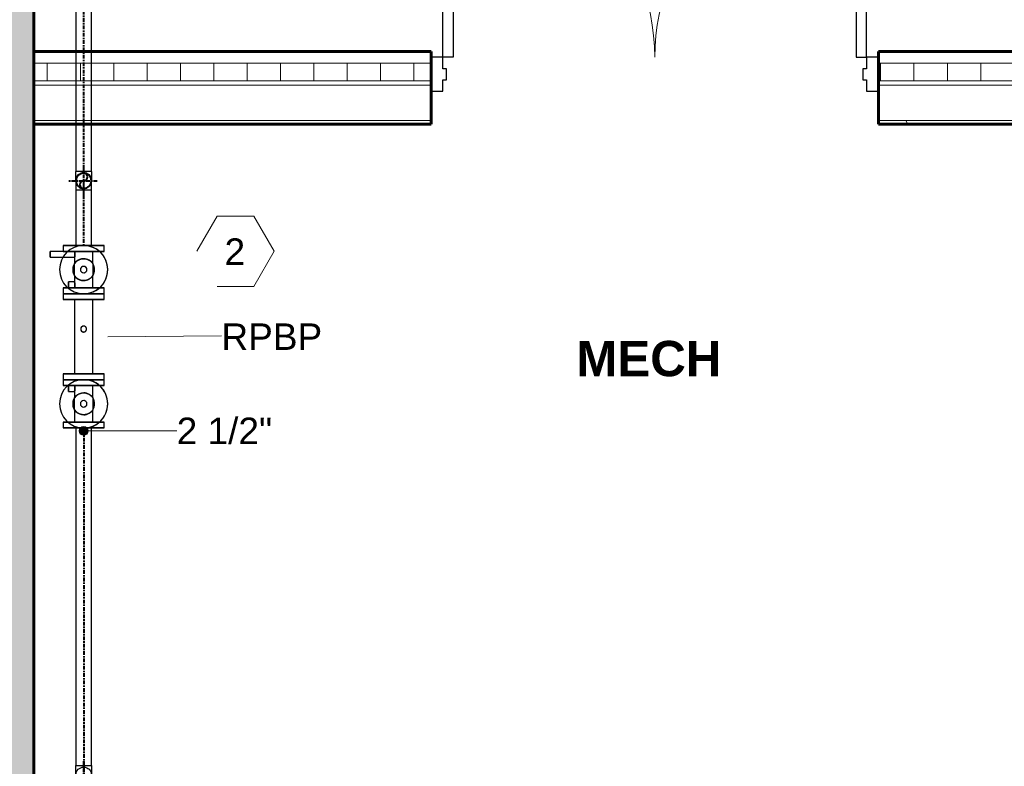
# Model space of a CAD drawing. Header units: inches. Extents: x 102 to 2483, y -110 to 488.
# Tile 17 of 30: x 1338 to 1506, y 173 to 300. Entities that reach past the tile are written whole.
import ezdxf

# ---------------------------------------------------------------- set-up
doc = ezdxf.new("R2010")
doc.units = ezdxf.units.IN
doc.header["$MEASUREMENT"] = 0
doc.linetypes.add('Center', pattern=[1.25, 0.25, -0.1875, 0.625, -0.1875])
for name, color, linetype, lineweight in [('A-ANNO-NOTE', 131, 'Continuous', 9), ('A-AREA-IDEN', 2, 'Continuous', 9), ('A-DOOR', 31, 'Continuous', 18), ('A-DOOR-FRAM', 31, 'Continuous', 30), ('A-WALL', 113, 'Continuous', 18), ('A-WALL-PATT', 111, 'Continuous', 60), ('L-SITE-WALL', 31, 'Continuous', 18), ('P-PIPE', 3, 'Continuous', 30), ('P-PIPE-CNTR', 3, 'Center', 40), ('P-PIPE-IDEN', 2, 'Continuous', 9)]:
    doc.layers.add(name, color=color, linetype=linetype, lineweight=lineweight)
doc.styles.add('Arial_2', font='arial.ttf', dxfattribs={"height": 4.5})
doc.styles.add('Arial_B', font='arialbd.ttf', dxfattribs={"height": 6})

# ---------------------------------------------------------------- blocks, each defined once
blk = doc.blocks.new('Door-Exterior-Double - 72_ x 84_-481738-Domestic Water Floor Plan')
at = {"layer": 'A-DOOR', "color": 50, "lineweight": 30}
for p, q in [((-36, 5.4375), (-36, 41.4375)), ((-36, 41.4375), (-34.25, 41.4375)), ((-34.25, 41.4375), (-34.25, 5.4375)), ((36, 41.4375), (34.25, 41.4375)), ((34.25, 41.4375), (34.25, 5.4375)), ((36, 5.4375), (36, 41.4375)), ((-34.25, 5.4375), (-36, 5.4375)), ((34.25, 5.4375), (36, 5.4375))]:
    blk.add_line(p, q, dxfattribs=at)
at = {"layer": 'A-DOOR', "color": 7, "lineweight": 9}
for centre, start, end in [((-36, 5.4375), 0, 90), ((36, 5.4375), 90, 180)]:
    blk.add_arc(centre, 36, start, end, dxfattribs=at)
at = {"layer": 'A-DOOR-FRAM', "color": 50}
for p, q in [((-36, 5.4375), (-38, 5.4375)), ((-38, 5.4375), (-38, -0.3125)), ((-36, 3.5), (-36, 5.4375)), ((36, 5.4375), (36, 3.5)), ((38, 5.4375), (36, 5.4375)), ((38, -0.3125), (38, 5.4375)), ((-35.375, 3.5), (-36, 3.5)), ((-35.375, 1.625), (-35.375, 3.5)), ((36, 3.5), (35.375, 3.5)), ((35.375, 3.5), (35.375, 1.625)), ((-36, -0.3125), (-36, 1.625)), ((-36, 1.625), (-35.375, 1.625)), ((35.375, 1.625), (36, 1.625)), ((36, 1.625), (36, -0.3125)), ((-38, -0.3125), (-36, -0.3125)), ((36, -0.3125), (38, -0.3125))]:
    blk.add_line(p, q, dxfattribs=at)
blk = doc.blocks.new('ANG M_I Facility_HOST_REVISED_07082024_rvt-1-Domestic Water Floor Plan')
at = {"layer": 'A-WALL-PATT', "lineweight": 9}
h = blk.add_hatch(dxfattribs=at)
h.set_pattern_fill('FP_1', style=0, pattern_type=2)
h.set_pattern_definition([(50, (0, 0), (13.77135, -1.20496), [1.44, -15.84]), (355, (0, 0), (-2.66442, 14.44218), [1.152, -12.672]), (100.451, (1.148, -0.1), (11.10708, 13.23737), [1.224, -13.462]), (46.184, (0, 3.84), (20.4913, -3.17785), [2.16, -23.76]), (96.636, (1.708, 3.575), (17.9459, 18.70315), [1.836, -20.193]), (351.184, (0, 3.84), (17.9454, 18.7026), [1.728, -19.008]), (21, (1.92, 2.88), (11.46052, -7.73037), [1.44, -15.84]), (326, (1.92, 2.88), (4.67135, 13.92315), [1.152, -12.672]), (71.451, (2.875, 2.236), (16.13207, 6.19284), [1.224, -13.462]), (37.5, (0, 0), (0.233123, 6.39175), [0.634, -11.885, 0.634, -12.23, -12.72]), (37.5, (0, 0), (0.233123, 6.39175), [-25.382, 0.634, -12.086]), (7.5, (0, 0), (5.05073, 7.57304), [0.634, -6.701, 0.634, -11.597, -4.848]), (7.5, (0, 0), (5.05073, 7.57304), [-19.565, 0.634, -4.214]), (327.5, (-4.282, 0), (10.24958, -0.43289), [0.634, -4.166, 0.634, -14.342, -19.872]), (327.5, (-4.282, 0), (10.24958, -0.43289), [-19.776, 0.634, -19.238]), (317.5, (-6.202, 0), (11.19739, 1.92214), [0.634, -5.606, 0.634, -9.312, -14.112]), (317.5, (-6.202, 0), (11.19739, 1.92214), [-16.186, 0.634, -13.478])])
h.paths.add_polyline_path([(-163.06, -11.66), (-183.06, -11.66), (-183.06, 468.34), (-163.06, 468.34)])
h = blk.add_hatch(dxfattribs=at)
h.set_pattern_fill('FP_3', style=0, pattern_type=2)
h.set_pattern_definition([(0, (0, 0), (0, 5.666), []), (90, (0, 0), (-5.666, 3e-16), [])])
h.paths.add_polyline_path([(144.94, 289.34), (-19.56, 289.34), (-19.56, 292.34), (144.94, 292.34)])
h.paths.add_polyline_path([(-95.56, 289.34), (-163.06, 289.34), (-163.06, 292.34), (-95.56, 292.34)])
h = blk.add_hatch(dxfattribs=at)
h.set_pattern_fill('FP_2', style=0, pattern_type=2)
h.set_pattern_definition([(0, (0, 0), (15.36, 3.84), [0.634, -10.886, 0.634, -10.886, -61.44]), (0, (0, 0), (15.36, 3.84), [-23.04, 0.634, -22.406, 0.634, -10.886, -26.88]), (0, (0, 0), (15.36, 3.84), [-57.6, 0.634, -7.046, 0.634, -18.566]), (120, (5.76, 1.92), (-11.005538, 11.38215), [0.634, -10.886, 0.634, -10.886, -61.44]), (120, (5.76, 1.92), (-11.005538, 11.38215), [-23.04, 0.634, -22.406, 0.634, -10.886, -26.88]), (120, (5.76, 1.92), (-11.005538, 11.38215), [-57.6, 0.634, -7.046, 0.634, -18.566]), (240, (7.68, 9.6), (-4.354462, -15.22215), [0.634, -10.886, 0.634, -10.886, -61.44]), (240, (7.68, 9.6), (-4.354462, -15.22215), [-23.04, 0.634, -22.406, 0.634, -10.886, -26.88]), (240, (7.68, 9.6), (-4.354462, -15.22215), [-57.6, 0.634, -7.046, 0.634, -18.566])])
h.paths.add_polyline_path([(48.56, 282.59), (48.56, 281.96), (47.94, 281.96), (-19.56, 281.96), (-19.56, 282.59)])
h.paths.add_polyline_path([(-163.06, 281.96), (-163.06, 282.59), (-95.56, 282.59), (-95.56, 281.96)])
h.paths.add_polyline_path([(54.56, 282.59), (144.94, 282.59), (144.94, 281.96), (55.19, 281.96), (54.56, 281.96)])
at = {"layer": 'A-WALL', "color": 250, "lineweight": 60}
for p, q in [((-95.56, 294.34), (-163.06, 294.34)), ((-163.06, 294.34), (-163.06, 281.96)), ((-95.56, 281.96), (-95.56, 294.34)), ((144.94, 294.34), (-19.56, 294.34)), ((-19.56, 294.34), (-19.56, 281.96)), ((-163.06, 281.96), (-95.56, 281.96)), ((-19.56, 281.96), (47.94, 281.96))]:
    blk.add_line(p, q, dxfattribs=at)
at = {"layer": 'A-WALL', "color": 10}
for p, q in [((-163.06, 294.34), (-163.06, 294.34)), ((-95.56, 294.34), (-95.56, 294.34)), ((-19.56, 294.34), (-19.56, 294.34)), ((-95.56, 292.34), (-163.06, 292.34)), ((144.94, 292.34), (-19.56, 292.34)), ((-95.56, 289.34), (-163.06, 289.34)), ((-95.56, 288.59), (-163.06, 288.59)), ((144.94, 289.34), (-19.56, 289.34)), ((144.94, 288.59), (-19.56, 288.59)), ((-95.56, 282.59), (-163.06, 282.59)), ((-163.06, 281.96), (-163.06, 281.96)), ((-95.56, 281.96), (-95.56, 281.96)), ((48.56, 282.59), (-19.56, 282.59)), ((-19.56, 281.96), (-19.56, 281.96))]:
    blk.add_line(p, q, dxfattribs=at)
at = {"layer": 'L-SITE-WALL', "color": 250, "lineweight": 60}
blk.add_line((-163.06, -11.66), (-163.06, 468.34), dxfattribs=at)
at = {"layer": 'A-DOOR', "color": 10, "lineweight": 18}
blk.add_blockref('Door-Exterior-Double - 72_ x 84_-481738-Domestic Water Floor Plan', (-57.56, 287.9), dxfattribs=at)
blk = doc.blocks.new('Double Check Valve - 2_5-10 Inch - 2 1_2_-2981495-Domestic Water Floor Plan')
at = {"layer": 'P-PIPE', "color": 170}
for p, q in [((-14.5, 3.5), (-15.5, 3.5)), ((-15.5, -3.5), (-15.5, 3.5)), ((-15.5, 3.5), (-15.5, -3.5)), ((-14.5, -3.5), (-14.5, 3.5)), ((-14.5, 3.5), (-14.5, -3.5)), ((-7.3, 3.5), (-8.3, 3.5)), ((-8.3, -3.5), (-8.3, 3.5)), ((-8.3, 3.5), (-8.3, -3.5)), ((-7.3, -3.5), (-7.3, 3.5)), ((-7.3, 3.5), (-7.3, -3.5)), ((-6.3, 3.5), (-7.3, 3.5)), ((-7.3, -3.5), (-7.3, 3.5)), ((-7.3, 3.5), (-7.3, -3.5)), ((-6.3, -3.5), (-6.3, 3.5)), ((-6.3, 3.5), (-6.3, -3.5)), ((7.3, 3.5), (6.3, 3.5)), ((6.3, -3.5), (6.3, 3.5)), ((6.3, 3.5), (6.3, -3.5)), ((8.3, 3.5), (7.3, 3.5)), ((7.3, -3.5), (7.3, 3.5)), ((7.3, 3.5), (7.3, -3.5)), ((7.3, -3.5), (7.3, 3.5)), ((7.3, 3.5), (7.3, -3.5)), ((8.3, -3.5), (8.3, 3.5)), ((8.3, 3.5), (8.3, -3.5)), ((15.5, 3.5), (14.5, 3.5)), ((14.5, -3.5), (14.5, 3.5)), ((14.5, 3.5), (14.5, -3.5)), ((15.5, -3.5), (15.5, 3.5)), ((15.5, 3.5), (15.5, -3.5)), ((-12.41, 1.56), (-14.5, 1.56)), ((-14.5, -1.56), (-14.5, 1.56)), ((-14.5, 1.56), (-14.5, -1.56)), ((-12.41, 1.56), (-10.39, 1.56)), ((-8.3, 1.56), (-10.39, 1.56)), ((-8.3, 1.56), (-8.3, -1.56)), ((-8.3, -1.56), (-8.3, 1.56)), ((6.3, 1.56), (-6.3, 1.56)), ((-6.3, -1.56), (-6.3, 1.56)), ((-6.3, 1.56), (-6.3, -1.56)), ((6.3, -1.56), (6.3, 1.56)), ((6.3, 1.56), (6.3, -1.56)), ((10.39, 1.56), (8.3, 1.56)), ((8.3, -1.56), (8.3, 1.56)), ((8.3, 1.56), (8.3, -1.56)), ((10.39, 1.56), (12.41, 1.56)), ((14.5, 1.56), (12.41, 1.56)), ((14.5, 1.56), (14.5, -1.56)), ((14.5, -1.56), (14.5, 1.56)), ((-14.5, -1.56), (-14.5, -5.69)), ((-13.5, -1.56), (-12.41, -1.56)), ((-13.5, -5.69), (-13.5, -1.56)), ((-10.39, -1.56), (-12.41, -1.56)), ((-10.39, -1.56), (-9.3, -1.56)), ((-9.3, -1.56), (-9.3, -2.56)), ((-8.3, -2.56), (-8.3, -1.56)), ((-6.3, -1.56), (6.3, -1.56)), ((8.3, -1.56), (8.3, -2.56)), ((9.3, -1.56), (10.39, -1.56)), ((9.3, -2.56), (9.3, -1.56)), ((12.41, -1.56), (10.39, -1.56)), ((12.41, -1.56), (14.5, -1.56)), ((-9.3, -2.56), (-8.3, -2.56)), ((-8.3, -2.56), (-9.3, -2.56)), ((8.3, -2.56), (9.3, -2.56)), ((9.3, -2.56), (8.3, -2.56)), ((-15.5, -3.5), (-14.5, -3.5)), ((-8.3, -3.5), (-7.3, -3.5)), ((-7.3, -3.5), (-6.3, -3.5)), ((6.3, -3.5), (7.3, -3.5)), ((7.3, -3.5), (8.3, -3.5)), ((14.5, -3.5), (15.5, -3.5)), ((-14.5, -5.69), (-13.5, -5.69)), ((-13.5, -5.69), (-14.5, -5.69))]:
    blk.add_line(p, q, dxfattribs=at)
for centre, radius, start, end in [((-11.4, 0), 4.1, 360, 180), ((-11.4, 0), 4.1, 0, 180), ((11.4, 0), 4.1, 360, 180), ((11.4, 0), 4.1, 0, 180), ((-11.4, 0), 1.86, 360, 180), ((-11.4, 0), 1.86, 57.1458, 122.8542), ((11.4, 0), 1.86, 360, 180), ((11.4, 0), 1.86, 57.1458, 122.8542), ((-11.4, 0), 0.558, 0, 180), ((-11.4, 0), 0.558, 360, 180), ((-1.3, 0), 0.5, 360, 180), ((-1.3, 0), 0.5, 180, 360), ((11.4, 0), 0.558, 0, 180), ((11.4, 0), 0.558, 360, 180), ((-11.4, 0), 4.1, 180, 360), ((-11.4, 0), 4.1, 180, 360), ((-11.4, 0), 1.86, 180, 360), ((-11.4, 0), 1.86, 237.1458, 302.8542), ((-11.4, 0), 0.558, 180, 360), ((-11.4, 0), 0.558, 180, 360), ((11.4, 0), 4.1, 180, 360), ((11.4, 0), 4.1, 180, 360), ((11.4, 0), 1.86, 180, 360), ((11.4, 0), 1.86, 237.1458, 302.8542), ((11.4, 0), 0.558, 180, 360), ((11.4, 0), 0.558, 180, 360)]:
    blk.add_arc(centre, radius, start, end, dxfattribs=at)
for points, knots in [([(-13.26, 0), (-13.26, 0.06), (-13.25, 0.19), (-13.23, 0.37), (-13.19, 0.52), (-13.15, 0.63), (-13.12, 0.71), (-13.09, 0.78), (-13.05, 0.86), (-13.01, 0.93), (-12.97, 1), (-12.93, 1.06), (-12.89, 1.12), (-12.85, 1.16), (-12.82, 1.2), (-12.79, 1.23), (-12.76, 1.26), (-12.72, 1.31), (-12.67, 1.35), (-12.64, 1.39), (-12.62, 1.4), (-12.61, 1.41), (-12.59, 1.43), (-12.54, 1.47), (-12.5, 1.5), (-12.48, 1.52), (-12.46, 1.53), (-12.44, 1.54), (-12.42, 1.56), (-12.41, 1.56), (-12.41, 1.56)], [0, 0, 0, 0, 0.071429, 0.142857, 0.214286, 0.25, 0.285714, 0.321429, 0.357143, 0.392857, 0.428571, 0.464286, 0.5, 0.535714, 0.553571, 0.571429, 0.598214, 0.625, 0.678571, 0.705357, 0.712054, 0.71875, 0.732143, 0.785714, 0.839286, 0.852679, 0.866071, 0.892857, 0.946429, 1, 1, 1, 1]), ([(-10.39, 1.56), (-10.39, 1.56), (-10.38, 1.56), (-10.35, 1.54), (-10.34, 1.53), (-10.33, 1.52), (-10.31, 1.51), (-10.29, 1.49), (-10.26, 1.47), (-10.23, 1.44), (-10.2, 1.42), (-10.18, 1.4), (-10.16, 1.38), (-10.13, 1.36), (-10.09, 1.32), (-10.05, 1.28), (-10.02, 1.25), (-10, 1.23), (-9.98, 1.2), (-9.95, 1.16), (-9.91, 1.12), (-9.87, 1.06), (-9.83, 1), (-9.79, 0.93), (-9.75, 0.86), (-9.71, 0.78), (-9.68, 0.71), (-9.65, 0.63), (-9.61, 0.52), (-9.57, 0.37), (-9.55, 0.19), (-9.54, 0.06), (-9.54, 0)], [0, 0, 0, 0, 0.071429, 0.107143, 0.125, 0.142857, 0.160714, 0.178571, 0.214286, 0.25, 0.267857, 0.285714, 0.303571, 0.321429, 0.357143, 0.392857, 0.410714, 0.428571, 0.446429, 0.464286, 0.5, 0.535714, 0.571429, 0.607143, 0.642857, 0.678571, 0.714286, 0.75, 0.785714, 0.857143, 0.928571, 1, 1, 1, 1]), ([(-0.8, 0), (-0.8, 0.03), (-0.81, 0.09), (-0.82, 0.16), (-0.85, 0.21), (-0.87, 0.25), (-0.89, 0.29), (-0.92, 0.32), (-0.95, 0.35), (-0.98, 0.38), (-1.01, 0.41), (-1.05, 0.43), (-1.09, 0.45), (-1.13, 0.47), (-1.17, 0.48), (-1.23, 0.5), (-1.3, 0.5), (-1.39, 0.49), (-1.46, 0.48), (-1.51, 0.45), (-1.54, 0.44), (-1.57, 0.42), (-1.59, 0.41), (-1.62, 0.38), (-1.65, 0.35), (-1.68, 0.32), (-1.71, 0.29), (-1.73, 0.25), (-1.75, 0.21), (-1.78, 0.16), (-1.79, 0.09), (-1.8, 0.03), (-1.8, 0)], [0, 0, 0, 0, 0.055556, 0.111111, 0.138889, 0.166667, 0.194444, 0.222222, 0.25, 0.277778, 0.305556, 0.333333, 0.361111, 0.388889, 0.416667, 0.444444, 0.5, 0.555556, 0.611111, 0.638889, 0.666667, 0.680556, 0.694444, 0.722222, 0.75, 0.777778, 0.805556, 0.833333, 0.861111, 0.888889, 0.944444, 1, 1, 1, 1]), ([(-1.8, 0), (-1.8, -0.03), (-1.79, -0.09), (-1.78, -0.16), (-1.75, -0.21), (-1.73, -0.25), (-1.71, -0.29), (-1.68, -0.32), (-1.65, -0.35), (-1.62, -0.38), (-1.59, -0.41), (-1.55, -0.43), (-1.51, -0.45), (-1.47, -0.47), (-1.43, -0.48), (-1.37, -0.5), (-1.3, -0.5), (-1.21, -0.49), (-1.14, -0.48), (-1.09, -0.45), (-1.06, -0.44), (-1.03, -0.42), (-1.01, -0.41), (-0.98, -0.38), (-0.95, -0.35), (-0.92, -0.32), (-0.89, -0.29), (-0.87, -0.25), (-0.85, -0.21), (-0.82, -0.16), (-0.81, -0.09), (-0.8, -0.03), (-0.8, 0)], [0, 0, 0, 0, 0.055556, 0.111111, 0.138889, 0.166667, 0.194444, 0.222222, 0.25, 0.277778, 0.305556, 0.333333, 0.361111, 0.388889, 0.416667, 0.444444, 0.5, 0.555556, 0.611111, 0.638889, 0.666667, 0.680556, 0.694444, 0.722222, 0.75, 0.777778, 0.805556, 0.833333, 0.861111, 0.888889, 0.944444, 1, 1, 1, 1]), ([(9.54, 0), (9.54, 0.06), (9.55, 0.19), (9.57, 0.37), (9.61, 0.52), (9.65, 0.63), (9.68, 0.71), (9.71, 0.78), (9.75, 0.86), (9.79, 0.93), (9.83, 1), (9.87, 1.06), (9.91, 1.12), (9.95, 1.16), (9.98, 1.2), (10.01, 1.23), (10.04, 1.26), (10.08, 1.31), (10.13, 1.35), (10.16, 1.39), (10.18, 1.4), (10.19, 1.41), (10.21, 1.43), (10.26, 1.47), (10.3, 1.5), (10.32, 1.52), (10.34, 1.53), (10.36, 1.54), (10.38, 1.56), (10.39, 1.56), (10.39, 1.56)], [0, 0, 0, 0, 0.071429, 0.142857, 0.214286, 0.25, 0.285714, 0.321429, 0.357143, 0.392857, 0.428571, 0.464286, 0.5, 0.535714, 0.553571, 0.571429, 0.598214, 0.625, 0.678571, 0.705357, 0.712054, 0.71875, 0.732143, 0.785714, 0.839286, 0.852679, 0.866071, 0.892857, 0.946429, 1, 1, 1, 1]), ([(12.41, 1.56), (12.41, 1.56), (12.42, 1.56), (12.45, 1.54), (12.46, 1.53), (12.47, 1.52), (12.49, 1.51), (12.51, 1.49), (12.54, 1.47), (12.57, 1.44), (12.6, 1.42), (12.62, 1.4), (12.64, 1.38), (12.67, 1.36), (12.71, 1.32), (12.75, 1.28), (12.78, 1.25), (12.8, 1.23), (12.82, 1.2), (12.85, 1.16), (12.89, 1.12), (12.93, 1.06), (12.97, 1), (13.01, 0.93), (13.05, 0.86), (13.09, 0.78), (13.12, 0.71), (13.15, 0.63), (13.19, 0.52), (13.23, 0.37), (13.25, 0.19), (13.26, 0.06), (13.26, 0)], [0, 0, 0, 0, 0.071429, 0.107143, 0.125, 0.142857, 0.160714, 0.178571, 0.214286, 0.25, 0.267857, 0.285714, 0.303571, 0.321429, 0.357143, 0.392857, 0.410714, 0.428571, 0.446429, 0.464286, 0.5, 0.535714, 0.571429, 0.607143, 0.642857, 0.678571, 0.714286, 0.75, 0.785714, 0.857143, 0.928571, 1, 1, 1, 1]), ([(-13.5, -1.56), (-13.5, -1.56), (-13.51, -1.56), (-13.53, -1.55), (-13.57, -1.54), (-13.62, -1.53), (-13.68, -1.51), (-13.75, -1.5), (-13.83, -1.49), (-13.92, -1.48), (-14, -1.48), (-14.08, -1.48), (-14.15, -1.49), (-14.23, -1.5), (-14.32, -1.51), (-14.4, -1.53), (-14.48, -1.55), (-14.5, -1.56), (-14.5, -1.56)], [0, 0, 0, 0, 0.055556, 0.111111, 0.166667, 0.222222, 0.277778, 0.333333, 0.388889, 0.444444, 0.513889, 0.548611, 0.583333, 0.652778, 0.722222, 0.791667, 0.861111, 1, 1, 1, 1]), ([(-14.5, -1.56), (-14.5, -1.56), (-14.48, -1.56), (-14.41, -1.53), (-14.32, -1.51), (-14.25, -1.5), (-14.17, -1.49), (-14.08, -1.48), (-14, -1.48), (-13.92, -1.48), (-13.85, -1.49), (-13.77, -1.5), (-13.68, -1.51), (-13.6, -1.53), (-13.52, -1.55), (-13.5, -1.56), (-13.5, -1.56)], [0, 0, 0, 0, 0.111111, 0.222222, 0.277778, 0.333333, 0.388889, 0.444444, 0.513889, 0.548611, 0.583333, 0.652778, 0.722222, 0.791667, 0.861111, 1, 1, 1, 1]), ([(-12.41, -1.56), (-12.41, -1.56), (-12.42, -1.56), (-12.45, -1.54), (-12.46, -1.53), (-12.47, -1.52), (-12.49, -1.51), (-12.51, -1.49), (-12.54, -1.47), (-12.57, -1.44), (-12.6, -1.42), (-12.62, -1.4), (-12.64, -1.38), (-12.67, -1.36), (-12.71, -1.32), (-12.75, -1.28), (-12.78, -1.25), (-12.8, -1.23), (-12.82, -1.2), (-12.85, -1.16), (-12.89, -1.12), (-12.93, -1.06), (-12.97, -1), (-13.01, -0.93), (-13.05, -0.86), (-13.09, -0.78), (-13.12, -0.71), (-13.15, -0.63), (-13.19, -0.52), (-13.23, -0.37), (-13.25, -0.19), (-13.26, -0.06), (-13.26, 0)], [0, 0, 0, 0, 0.071429, 0.107143, 0.125, 0.142857, 0.160714, 0.178571, 0.214286, 0.25, 0.267857, 0.285714, 0.303571, 0.321429, 0.357143, 0.392857, 0.410714, 0.428571, 0.446429, 0.464286, 0.5, 0.535714, 0.571429, 0.607143, 0.642857, 0.678571, 0.714286, 0.75, 0.785714, 0.857143, 0.928571, 1, 1, 1, 1]), ([(-9.54, 0), (-9.54, -0.06), (-9.55, -0.19), (-9.57, -0.37), (-9.61, -0.52), (-9.65, -0.63), (-9.68, -0.71), (-9.71, -0.78), (-9.75, -0.86), (-9.79, -0.93), (-9.83, -1), (-9.87, -1.06), (-9.91, -1.12), (-9.95, -1.16), (-9.98, -1.2), (-10.01, -1.23), (-10.04, -1.26), (-10.08, -1.31), (-10.13, -1.35), (-10.16, -1.39), (-10.18, -1.4), (-10.19, -1.41), (-10.21, -1.43), (-10.26, -1.47), (-10.3, -1.5), (-10.32, -1.52), (-10.34, -1.53), (-10.36, -1.54), (-10.38, -1.56), (-10.39, -1.56), (-10.39, -1.56)], [0, 0, 0, 0, 0.071429, 0.142857, 0.214286, 0.25, 0.285714, 0.321429, 0.357143, 0.392857, 0.428571, 0.464286, 0.5, 0.535714, 0.553571, 0.571429, 0.598214, 0.625, 0.678571, 0.705357, 0.712054, 0.71875, 0.732143, 0.785714, 0.839286, 0.852679, 0.866071, 0.892857, 0.946429, 1, 1, 1, 1]), ([(-8.3, -1.56), (-8.3, -1.56), (-8.32, -1.56), (-8.39, -1.53), (-8.48, -1.51), (-8.55, -1.5), (-8.63, -1.49), (-8.72, -1.48), (-8.8, -1.48), (-8.88, -1.48), (-8.95, -1.49), (-9.03, -1.5), (-9.12, -1.51), (-9.2, -1.53), (-9.28, -1.55), (-9.3, -1.56), (-9.3, -1.56)], [0, 0, 0, 0, 0.111111, 0.222222, 0.277778, 0.333333, 0.388889, 0.444444, 0.513889, 0.548611, 0.583333, 0.652778, 0.722222, 0.791667, 0.861111, 1, 1, 1, 1]), ([(-9.3, -1.56), (-9.3, -1.56), (-9.29, -1.56), (-9.27, -1.55), (-9.23, -1.54), (-9.18, -1.53), (-9.12, -1.51), (-9.05, -1.5), (-8.97, -1.49), (-8.88, -1.48), (-8.8, -1.48), (-8.72, -1.48), (-8.65, -1.49), (-8.57, -1.5), (-8.48, -1.51), (-8.4, -1.53), (-8.32, -1.55), (-8.3, -1.56), (-8.3, -1.56)], [0, 0, 0, 0, 0.055556, 0.111111, 0.166667, 0.222222, 0.277778, 0.333333, 0.388889, 0.444444, 0.513889, 0.548611, 0.583333, 0.652778, 0.722222, 0.791667, 0.861111, 1, 1, 1, 1]), ([(9.3, -1.56), (9.3, -1.56), (9.29, -1.56), (9.27, -1.55), (9.23, -1.54), (9.18, -1.53), (9.12, -1.51), (9.05, -1.5), (8.97, -1.49), (8.88, -1.48), (8.8, -1.48), (8.72, -1.48), (8.65, -1.49), (8.57, -1.5), (8.48, -1.51), (8.4, -1.53), (8.32, -1.55), (8.3, -1.56), (8.3, -1.56)], [0, 0, 0, 0, 0.055556, 0.111111, 0.166667, 0.222222, 0.277778, 0.333333, 0.388889, 0.444444, 0.513889, 0.548611, 0.583333, 0.652778, 0.722222, 0.791667, 0.861111, 1, 1, 1, 1]), ([(8.3, -1.56), (8.3, -1.56), (8.32, -1.56), (8.39, -1.53), (8.48, -1.51), (8.55, -1.5), (8.63, -1.49), (8.72, -1.48), (8.8, -1.48), (8.88, -1.48), (8.95, -1.49), (9.03, -1.5), (9.12, -1.51), (9.2, -1.53), (9.28, -1.55), (9.3, -1.56), (9.3, -1.56)], [0, 0, 0, 0, 0.111111, 0.222222, 0.277778, 0.333333, 0.388889, 0.444444, 0.513889, 0.548611, 0.583333, 0.652778, 0.722222, 0.791667, 0.861111, 1, 1, 1, 1]), ([(10.39, -1.56), (10.39, -1.56), (10.38, -1.56), (10.35, -1.54), (10.34, -1.53), (10.33, -1.52), (10.31, -1.51), (10.29, -1.49), (10.26, -1.47), (10.23, -1.44), (10.2, -1.42), (10.18, -1.4), (10.16, -1.38), (10.13, -1.36), (10.09, -1.32), (10.05, -1.28), (10.02, -1.25), (10, -1.23), (9.98, -1.2), (9.95, -1.16), (9.91, -1.12), (9.87, -1.06), (9.83, -1), (9.79, -0.93), (9.75, -0.86), (9.71, -0.78), (9.68, -0.71), (9.65, -0.63), (9.61, -0.52), (9.57, -0.37), (9.55, -0.19), (9.54, -0.06), (9.54, 0)], [0, 0, 0, 0, 0.071429, 0.107143, 0.125, 0.142857, 0.160714, 0.178571, 0.214286, 0.25, 0.267857, 0.285714, 0.303571, 0.321429, 0.357143, 0.392857, 0.410714, 0.428571, 0.446429, 0.464286, 0.5, 0.535714, 0.571429, 0.607143, 0.642857, 0.678571, 0.714286, 0.75, 0.785714, 0.857143, 0.928571, 1, 1, 1, 1]), ([(13.26, 0), (13.26, -0.06), (13.25, -0.19), (13.23, -0.37), (13.19, -0.52), (13.15, -0.63), (13.12, -0.71), (13.09, -0.78), (13.05, -0.86), (13.01, -0.93), (12.97, -1), (12.93, -1.06), (12.89, -1.12), (12.85, -1.16), (12.82, -1.2), (12.79, -1.23), (12.76, -1.26), (12.72, -1.31), (12.67, -1.35), (12.64, -1.39), (12.62, -1.4), (12.61, -1.41), (12.59, -1.43), (12.54, -1.47), (12.5, -1.5), (12.48, -1.52), (12.46, -1.53), (12.44, -1.54), (12.42, -1.56), (12.41, -1.56), (12.41, -1.56)], [0, 0, 0, 0, 0.071429, 0.142857, 0.214286, 0.25, 0.285714, 0.321429, 0.357143, 0.392857, 0.428571, 0.464286, 0.5, 0.535714, 0.553571, 0.571429, 0.598214, 0.625, 0.678571, 0.705357, 0.712054, 0.71875, 0.732143, 0.785714, 0.839286, 0.852679, 0.866071, 0.892857, 0.946429, 1, 1, 1, 1])]:
    blk.add_open_spline(points, degree=3, knots=knots, dxfattribs=at)
blk = doc.blocks.new('Elbow - Generic - Standard-3023204-Domestic Water Floor Plan')
at = {"layer": 'P-PIPE', "color": 170}
blk.add_line((-154.6, 270.79), (-154.6, 270.79), dxfattribs=at)
blk.add_line((-154.6, 270.79), (-154.6, 270.79), dxfattribs=at)
at = {"layer": 'P-PIPE', "color": 170, "flags": 128}
for points in [[(-155.91, 272.36), (-155.91, 272.26), (-155.91, 272), (-155.91, 271.59), (-155.91, 271.08), (-155.91, 270.79)], [(-153.29, 270.79), (-153.29, 271.32), (-153.29, 271.79), (-153.29, 272.14), (-153.29, 272.33), (-153.29, 272.36)]]:
    blk.add_lwpolyline(points, dxfattribs=at)
at = {"layer": 'P-PIPE', "color": 170}
for start, end in [(90, 270), (270, 90)]:
    blk.add_arc((-154.6, 272.36), 1.31, start, end, dxfattribs=at)
blk = doc.blocks.new('Elbow - Generic - Standard-V1-Domestic Water Floor Plan')
at = {"layer": 'P-PIPE', "color": 170}
blk.add_line((-154.6, 273.92), (-154.6, 273.92), dxfattribs=at)
blk.add_line((-154.6, 273.92), (-154.6, 273.92), dxfattribs=at)
at = {"layer": 'P-PIPE', "color": 170, "flags": 128}
for points in [[(-155.91, 272.36), (-155.91, 272.45), (-155.91, 272.72), (-155.91, 273.13), (-155.91, 273.63), (-155.91, 273.92)], [(-155.91, 272.36), (-155.82, 272.84), (-155.56, 273.26), (-155.16, 273.54), (-154.68, 273.67), (-154.6, 273.67)], [(-154.6, 273.67), (-154.12, 273.58), (-153.7, 273.31), (-153.41, 272.91), (-153.29, 272.43), (-153.29, 272.36)], [(-153.29, 273.92), (-153.29, 273.39), (-153.29, 272.92), (-153.29, 272.57), (-153.29, 272.38), (-153.29, 272.36)], [(-154.6, 271.04), (-155.08, 271.14), (-155.5, 271.4), (-155.79, 271.8), (-155.91, 272.28), (-155.91, 272.36)], [(-153.29, 272.36), (-153.38, 271.87), (-153.65, 271.46), (-154.04, 271.17), (-154.52, 271.05), (-154.6, 271.04)]]:
    blk.add_lwpolyline(points, dxfattribs=at)
at = {"layer": 'P-PIPE', "color": 170}
for start, end in [(90, 270), (270, 90)]:
    blk.add_arc((-154.6, 272.36), 1.31, start, end, dxfattribs=at)
blk = doc.blocks.new('03_Generic Annotation_Hexagon - 03_Generic Annotation_Hexagon-3123008-Domestic Water Floor Plan')
at = {"layer": 'A-ANNO-NOTE'}
for p, q in [((-0.0672, 0.1242), (-0.1386, 0.0005)), ((0.0627, 0.1242), (-0.0672, 0.1242)), ((0.1344, 0), (0.0627, 0.1242)), ((0.0627, -0.1242), (0.1344, 0)), ((-0.0666, -0.1242), (0.0627, -0.1242))]:
    blk.add_line(p, q, dxfattribs=at)

msp = doc.modelspace()

# ---------------------------------------------------------------- hatches: boundary and pattern name
at = {"layer": 'P-PIPE-IDEN'}
h = msp.add_hatch(color=256, dxfattribs=at)
edge = h.paths.add_edge_path()
edge.add_arc((1349.07, 229.86), 0.75, 0, 360)

# ---------------------------------------------------------------- linework, layer by layer
at = {"layer": 'P-PIPE', "color": 170}
for p, q in [((1347.75, 315.36), (1347.75, 273.92)), ((1350.38, 273.92), (1350.38, 315.36)), ((1350.38, 273.92), (1347.75, 273.92)), ((1347.75, 270.79), (1347.75, 261.36)), ((1350.38, 270.79), (1347.75, 270.79)), ((1350.38, 261.36), (1350.38, 270.79)), ((1350.38, 261.36), (1347.75, 261.36)), ((1347.75, 230.36), (1347.75, 172.99)), ((1347.75, 230.36), (1350.38, 230.36)), ((1350.38, 172.99), (1350.38, 230.36)), ((1347.75, 172.99), (1350.38, 172.99))]:
    msp.add_line(p, q, dxfattribs=at)
at = {"layer": 'P-PIPE', "color": 160, "lineweight": 40}
for centre, radius, start, end in [((1349.07, 272.36), 1.31, 0, 180), ((1349.07, 273.01), 0.656, 270, 90), ((1349.07, 272.36), 1.31, 180, 0), ((1349.07, 271.7), 0.656, 90, 270)]:
    msp.add_arc(centre, radius, start, end, dxfattribs=at)
at = {"layer": 'P-PIPE-CNTR', "color": 160}
for p, q in [((1349.07, 273.92), (1349.07, 315.36)), ((1349.07, 273.92), (1349.07, 315.36)), ((1349.07, 269.86), (1349.07, 274.86)), ((1349.07, 272.36), (1349.07, 273.92)), ((1346.57, 272.36), (1351.57, 272.36)), ((1349.07, 270.79), (1349.07, 272.36)), ((1349.07, 261.36), (1349.07, 270.79)), ((1349.07, 261.36), (1349.07, 270.79)), ((1349.07, 230.36), (1349.07, 172.99)), ((1349.07, 230.36), (1349.07, 172.99)), ((1349.07, 168.93), (1349.07, 173.93)), ((1349.07, 172.99), (1349.07, 171.43))]:
    msp.add_line(p, q, dxfattribs=at)
at = {"layer": 'P-PIPE-IDEN'}
for p, q in [((1353.17, 245.86), (1372.48, 246.04)), ((1349.07, 229.86), (1364.88, 229.86))]:
    msp.add_line(p, q, dxfattribs=at)
msp.add_circle((1349.07, 229.86), 0.75, dxfattribs=at)

# ---------------------------------------------------------------- block references
at = {"lineweight": 5}
msp.add_blockref('ANG M_I Facility_HOST_REVISED_07082024_rvt-1-Domestic Water Floor Plan', (1503.67, 0), dxfattribs=at)
at = {"layer": 'A-ANNO-NOTE', "xscale": 48, "yscale": 48, "zscale": 48}
msp.add_blockref('03_Generic Annotation_Hexagon - 03_Generic Annotation_Hexagon-3123008-Domestic Water Floor Plan', (1374.97, 260.38), dxfattribs=at)
at = {"layer": 'P-PIPE', "color": 170}
for name in ['Elbow - Generic - Standard-3023204-Domestic Water Floor Plan', 'Elbow - Generic - Standard-V1-Domestic Water Floor Plan']:
    msp.add_blockref(name, (1503.67, 0), dxfattribs=at)
at = {"layer": 'P-PIPE', "color": 170, "rotation": 269.9999999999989}
msp.add_blockref('Double Check Valve - 2_5-10 Inch - 2 1_2_-2981495-Domestic Water Floor Plan', (1349.07, 245.86), dxfattribs=at)
at = {"layer": 'P-PIPE', "color": 170, "extrusion": (0, 0, -1), "rotation": 180}
msp.add_blockref('Elbow - Generic - Standard-3023204-Domestic Water Floor Plan', (-1503.67, 443.79), dxfattribs=at)

# ---------------------------------------------------------------- texts
at = {"layer": 'A-ANNO-NOTE', "insert": (1373.01, 262.57), "char_height": 4.5, "width": 4.242, "attachment_point": 1, "style": 'Arial_2'}
msp.add_mtext('2', dxfattribs=at)
at = {"layer": 'A-AREA-IDEN', "insert": (1432.77, 245.15), "char_height": 6, "width": 29.997, "attachment_point": 1, "style": 'Arial_B'}
msp.add_mtext('MECH', dxfattribs=at)
at = {"layer": 'P-PIPE-IDEN', "char_height": 4.5, "attachment_point": 1, "style": 'Arial_2'}
for s, insert, width in [('RPBP', (1372.48, 248.12), 21.0585), ('2 1/2"', (1364.88, 232.12), 19.695)]:
    msp.add_mtext(s, dxfattribs=dict(at, insert=insert, width=width))

doc.saveas('drawing.dxf')
